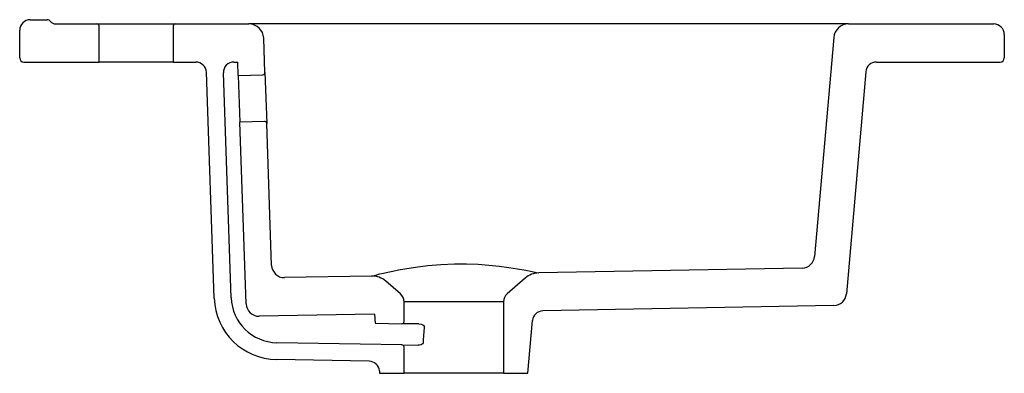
# Model space of a CAD drawing. Header units: millimetres. Extents: x 4094.548 to 4095.013, y 2317.782 to 2317.949.
import ezdxf

# ---------------------------------------------------------------- set-up
doc = ezdxf.new("R2010")
doc.units = ezdxf.units.MM
doc.layers.add('SANINDUSA', color=3, linetype='Continuous')

msp = doc.modelspace()

# ---------------------------------------------------------------- linework, layer by layer
at = {"layer": 'SANINDUSA'}
for p, q in [((4094.553339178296, 2317.949068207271), (4094.561339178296, 2317.949068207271)), ((4094.565339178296, 2317.947068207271), (4094.584839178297, 2317.947068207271)), ((4094.584839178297, 2317.947068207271), (4094.621839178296, 2317.947068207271)), ((4094.585839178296, 2317.929068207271), (4094.585839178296, 2317.94606820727)), ((4094.620839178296, 2317.94606820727), (4094.620839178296, 2317.929068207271)), ((4094.621839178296, 2317.947068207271), (4094.656579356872, 2317.947068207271)), ((4094.939753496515, 2317.947068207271), (4094.656579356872, 2317.947068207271)), ((4094.939753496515, 2317.947068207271), (4095.008339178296, 2317.947068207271)), ((4094.548339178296, 2317.931068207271), (4094.548339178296, 2317.94406820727)), ((4095.013339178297, 2317.94206820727), (4095.013339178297, 2317.931068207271)), ((4094.66414186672, 2317.924082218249), (4094.663575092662, 2317.940312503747)), ((4094.932780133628, 2317.94067829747), (4094.923731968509, 2317.837257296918)), ((4094.550339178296, 2317.929068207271), (4094.585839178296, 2317.929068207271)), ((4094.620839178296, 2317.929068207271), (4094.585839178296, 2317.929068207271)), ((4094.620839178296, 2317.929068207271), (4094.631501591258, 2317.929068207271)), ((4094.649512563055, 2317.929068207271), (4094.651339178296, 2317.929068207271)), ((4094.651563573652, 2317.922642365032), (4094.651339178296, 2317.929068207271)), ((4094.952920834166, 2317.929068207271), (4095.011339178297, 2317.929068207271)), ((4094.640226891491, 2317.817476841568), (4094.636498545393, 2317.924242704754)), ((4094.648222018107, 2317.817756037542), (4094.64451560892, 2317.923893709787)), ((4094.651563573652, 2317.922642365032), (4094.66317737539, 2317.923047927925)), ((4094.66414186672, 2317.924082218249), (4094.664979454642, 2317.900096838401)), ((4094.947939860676, 2317.924503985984), (4094.938756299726, 2317.819535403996)), ((4094.651563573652, 2317.922642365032), (4094.652331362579, 2317.900655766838)), ((4094.663945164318, 2317.901061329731), (4094.652331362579, 2317.900655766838)), ((4094.655328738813, 2317.814822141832), (4094.652331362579, 2317.900655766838)), ((4094.667320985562, 2317.833044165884), (4094.664979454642, 2317.900096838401)), ((4094.917865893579, 2317.831781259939), (4094.793467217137, 2317.829477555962)), ((4094.714522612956, 2317.828015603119), (4094.673428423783, 2317.827254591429)), ((4094.728119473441, 2317.819608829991), (4094.721268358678, 2317.825564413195)), ((4094.787091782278, 2317.827026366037), (4094.778558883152, 2317.819608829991)), ((4094.729839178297, 2317.806498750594), (4094.729839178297, 2317.81583528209)), ((4094.776839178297, 2317.81583528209), (4094.729839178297, 2317.81583528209)), ((4094.776839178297, 2317.81583528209), (4094.776839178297, 2317.782068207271)), ((4094.932890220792, 2317.814059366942), (4094.795404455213, 2317.811513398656)), ((4094.715891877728, 2317.810040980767), (4094.661436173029, 2317.809032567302)), ((4094.715891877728, 2317.810040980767), (4094.716270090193, 2317.805717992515)), ((4094.788339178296, 2317.782068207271), (4094.790516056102, 2317.806950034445)), ((4094.716270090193, 2317.805717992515), (4094.72882172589, 2317.805498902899)), ((4094.736871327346, 2317.805358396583), (4094.72882172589, 2317.805498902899)), ((4094.728856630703, 2317.795496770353), (4094.66982466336, 2317.796527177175)), ((4094.728856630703, 2317.795496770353), (4094.736455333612, 2317.7953641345)), ((4094.729839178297, 2317.782068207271), (4094.729839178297, 2317.794496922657)), ((4094.713346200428, 2317.787766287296), (4094.669685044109, 2317.788528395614)), ((4094.718239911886, 2317.783202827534), (4094.718339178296, 2317.782068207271)), ((4094.718339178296, 2317.782068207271), (4094.729839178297, 2317.782068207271)), ((4094.776839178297, 2317.782068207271), (4094.729839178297, 2317.782068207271)), ((4094.776839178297, 2317.782068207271), (4094.788339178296, 2317.782068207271))]:
    msp.add_line(p, q, dxfattribs=at)
at = {"layer": 'SANINDUSA', "flags": 128}
for points in [[(4094.714522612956, 2317.828015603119), (4094.715105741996, 2317.82816758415), (4094.716983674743, 2317.828644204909), (4094.71844279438, 2317.82900128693), (4094.720221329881, 2317.82942058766), (4094.722258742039, 2317.829879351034), (4094.724577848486, 2317.83037283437), (4094.727257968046, 2317.830904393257), (4094.730208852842, 2317.83144046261), (4094.735296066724, 2317.832240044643), (4094.741061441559, 2317.832949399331), (4094.747175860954, 2317.833465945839), (4094.753750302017, 2317.833744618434), (4094.759331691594, 2317.833754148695), (4094.764926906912, 2317.833555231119), (4094.769940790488, 2317.833202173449), (4094.774704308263, 2317.832717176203), (4094.779338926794, 2317.832109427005), (4094.783474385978, 2317.831457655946), (4094.787316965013, 2317.830762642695), (4094.790331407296, 2317.830158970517), (4094.792472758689, 2317.829699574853), (4094.79342926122, 2317.829486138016), (4094.793467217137, 2317.829477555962)], [(4094.736871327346, 2317.805358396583), (4094.738012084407, 2317.805212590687), (4094.73877361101, 2317.804954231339), (4094.739154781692, 2317.804723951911), (4094.739348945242, 2317.804508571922), (4094.739396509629, 2317.804392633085), (4094.739406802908, 2317.804312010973), (4094.739403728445, 2317.804261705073)], [(4094.738816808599, 2317.796270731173), (4094.73877276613, 2317.79613214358), (4094.738702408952, 2317.796027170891), (4094.73846630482, 2317.795825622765), (4094.737930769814, 2317.795579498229), (4094.737005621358, 2317.795387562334), (4094.736455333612, 2317.7953641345)]]:
    msp.add_lwpolyline(points, dxfattribs=at)
at = {"layer": 'SANINDUSA'}
for centre, radius, start, end in [((4094.553339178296, 2317.94406820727), 0.005, 90, 180), ((4094.561339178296, 2317.947068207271), 0.001999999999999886, 36.86989764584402, 90), ((4094.565339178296, 2317.95006820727), 0.003000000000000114, 216.869897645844, 270), ((4094.584839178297, 2317.94606820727), 0.001000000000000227, 0, 90), ((4094.621839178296, 2317.94606820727), 0.001000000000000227, 90, 180), ((4094.656579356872, 2317.940068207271), 0.007000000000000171, 2.000000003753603, 90), ((4094.939753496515, 2317.940068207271), 0.007000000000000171, 90, 175.0000000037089), ((4095.008339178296, 2317.94206820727), 0.005, 0, 90), ((4094.550339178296, 2317.931068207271), 0.00200000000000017, 180, 270), ((4094.631501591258, 2317.92406820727), 0.005000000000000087, 2.000000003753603, 90), ((4094.649512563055, 2317.92406820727), 0.005000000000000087, 90, 182.0000000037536), ((4094.952920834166, 2317.92406820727), 0.005, 90, 175.0000000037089), ((4095.011339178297, 2317.931068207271), 0.001999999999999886, 270, 0), ((4094.663142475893, 2317.924047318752), 0.001000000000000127, 272.0000000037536, 2.000000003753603), ((4094.663980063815, 2317.900061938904), 0.0009999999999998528, 2.000000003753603, 92.00000000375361), ((4094.91775480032, 2317.837780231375), 0.00600000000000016, 271.0609231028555, 355.0000000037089), ((4094.673317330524, 2317.833253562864), 0.006000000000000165, 182.0000000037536, 271.0609231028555), ((4094.714707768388, 2317.818017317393), 0.009999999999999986, 48.9999999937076, 91.06092310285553), ((4094.793652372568, 2317.819479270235), 0.009999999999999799, 91.06092310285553, 131.0000000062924), ((4094.670208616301, 2317.818523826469), 0.02999999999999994, 182.0000000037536, 268.9999999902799), ((4094.670208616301, 2317.818523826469), 0.02200000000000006, 182.0000000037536, 268.9999999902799), ((4094.724839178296, 2317.81583528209), 0.005000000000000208, 0, 48.9999999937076), ((4094.781839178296, 2317.81583528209), 0.005000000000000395, 131.0000000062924, 180), ((4094.932779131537, 2317.820058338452), 0.00599999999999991, 271.0608848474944, 355.0000000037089), ((4094.661325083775, 2317.815031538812), 0.006000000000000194, 182.0000000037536, 271.0608848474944), ((4094.795497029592, 2317.806514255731), 0.005000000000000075, 91.06088484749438, 175.0000000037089), ((4094.728839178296, 2317.806498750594), 0.001000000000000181, 268.9999999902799, 0), ((4094.728839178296, 2317.794496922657), 0.0009999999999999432, 0, 88.99999999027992), ((4094.713258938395, 2317.78276704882), 0.005000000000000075, 4.999999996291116, 88.99999999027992)]:
    msp.add_arc(centre, radius, start, end, dxfattribs=at)
msp.add_ellipse((4094.753339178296, 2317.419762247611), major_axis=(-2.842170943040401e-16, 0.467487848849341), ratio=0.05240777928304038, start_param=0.6050386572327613, end_param=0.6344688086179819, dxfattribs=at)

doc.saveas('drawing.dxf')
